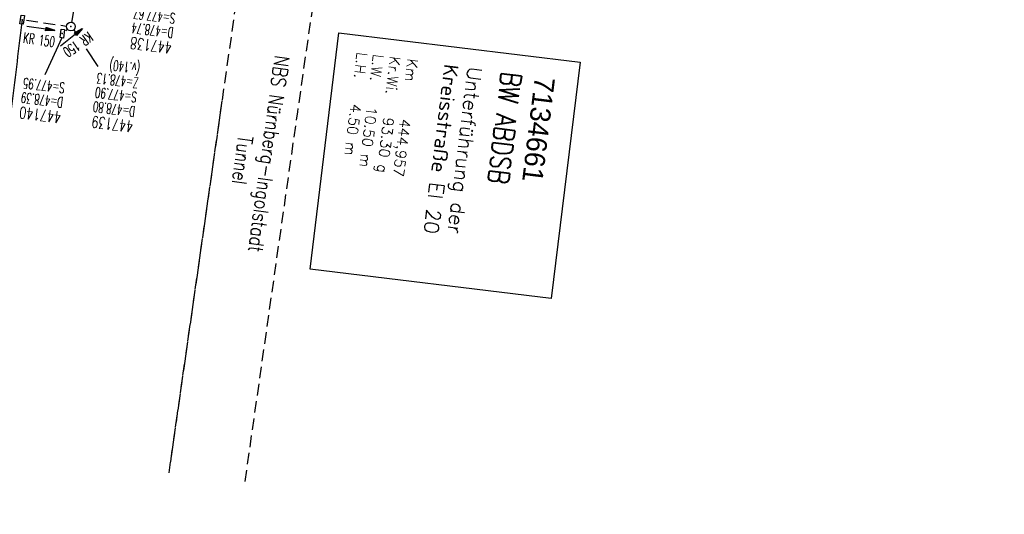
# Model space of a CAD drawing. Extents: x 459406 to 461721, y 413308 to 423218.
# Tile 3 of 256: x 460901 to 461071, y 413506 to 413591. Entities that reach past the tile are written whole.
import ezdxf
from ezdxf.enums import TextEntityAlignment as Align

# ---------------------------------------------------------------- set-up
doc = ezdxf.new("R2010")
doc.units = 0
doc.header["$LTSCALE"] = 2
doc.header["$MEASUREMENT"] = 0
for name, pattern in [('AUSGEZOGEN', [0]), ('GESTRICH-X2', [1.5, 1, -0.5]), ('GESTRICHELT', [0.75, 0.5, -0.25]), ('STRICHPT-X3', [3, 1.5, -0.75, 0, -0.75])]:
    doc.linetypes.add(name, pattern=pattern)
doc.layers.get('0').update_dxf_attribs({"linetype": 'AUSGEZOGEN'})
for name, color, linetype in [('ACHSE', 1, 'STRICHPT-X3'), ('BAUWU', 1, 'GESTRICHELT'), ('BW-SCHRIFT', 1, 'AUSGEZOGEN'), ('FBR', 8, 'CONTINUOUS'), ('KANAL', 7, 'GESTRICH-X2'), ('NBS', 7, 'AUSGEZOGEN'), ('NBS-TRASSE', 7, 'CONTINUOUS'), ('PFEIL', 7, 'CONTINUOUS'), ('SCHACHTNR', 6, 'CONTINUOUS'), ('SCHSYMBOL', 7, 'AUSGEZOGEN'), ('TEXTO', 4, 'CONTINUOUS')]:
    doc.layers.add(name, color=color, linetype=linetype)
doc.styles.add('ROMANS', font='romans.shx', dxfattribs={"width": 0.8})
doc.styles.add('UNIR-O', font='unir_o.shx', dxfattribs={"height": 2.5})

# ---------------------------------------------------------------- blocks, each defined once
blk = doc.blocks.new('GST')
at = {"color": 0}
blk.add_circle((0, 0), 0.75, dxfattribs=at)
blk.add_point((0, 0), dxfattribs=at)
blk = doc.blocks.new('10')
blk.add_blockref('GST', (0, 0))
blk = doc.blocks.new('PFEIL2')
at = {"color": 0}
for p, q in [((0.88, 0), (-2.4, -0.01)), ((0.88, -0.27), (0.88, 0.28)), ((0.88, 0.28), (2.43, 0.01)), ((0.91, 0.27), (0.88, 0.26)), ((0.97, 0.26), (0.88, 0.25)), ((1.02, 0.25), (0.88, 0.23)), ((1.07, 0.24), (0.88, 0.21)), ((1.13, 0.23), (0.88, 0.19)), ((1.18, 0.22), (0.88, 0.17)), ((1.24, 0.21), (0.88, 0.15)), ((1.29, 0.21), (0.88, 0.14)), ((1.34, 0.2), (0.88, 0.12)), ((1.4, 0.19), (0.88, 0.1)), ((1.45, 0.18), (0.88, 0.08)), ((1.51, 0.17), (0.88, 0.06)), ((1.56, 0.16), (0.88, 0.04)), ((1.61, 0.15), (0.88, 0.02)), ((1.67, 0.14), (0.88, 0.01)), ((1.72, 0.13), (0.88, -0.01)), ((1.78, 0.12), (0.88, -0.03)), ((1.83, 0.11), (0.88, -0.05)), ((1.88, 0.1), (0.88, -0.07)), ((1.94, 0.09), (0.88, -0.09)), ((2.05, 0.08), (0.88, -0.12)), ((1.99, 0.08), (0.88, -0.11)), ((2.1, 0.07), (0.88, -0.14)), ((2.15, 0.06), (0.88, -0.16)), ((2.21, 0.05), (0.88, -0.18)), ((2.26, 0.04), (0.88, -0.2)), ((2.32, 0.03), (0.88, -0.22)), ((2.37, 0.02), (0.88, -0.23)), ((2.42, 0.01), (0.88, -0.25)), ((2.43, 0.01), (0.88, -0.27))]:
    blk.add_line(p, q, dxfattribs=at)
blk = doc.blocks.new('30')
at = {"color": 0}
for p, q in [((-0.75, -0.29), (-0.75, 0.29)), ((-0.75, 0.29), (0.75, 0.29)), ((0.75, 0.29), (0.75, -0.29)), ((0.75, -0.29), (-0.75, -0.29))]:
    blk.add_line(p, q, dxfattribs=at)
blk.add_point((0, 0), dxfattribs=at)

msp = doc.modelspace()

# ---------------------------------------------------------------- linework, layer by layer
at = {"layer": 'ACHSE', "flags": 128}
msp.add_lwpolyline([(460985.55, 416976.25), (460982.74, 416926.33), (460979.94, 416876.41), (460977.13, 416826.49), (460974.32, 416776.57), (460971.52, 416726.64), (460968.71, 416676.72), (460965.91, 416626.8), (460963.1, 416576.88, 0), (460961.73, 416552.57, 0), (460960.29, 416526.96, -0.000009), (460958.89, 416502, 0.00001), (460957.49, 416477.04, 0.000001), (460956.79, 416464.56, -0.000001), (460956.08, 416452.08), (460954.68, 416427.12), (460953.28, 416402.16), (460951.88, 416377.2, 0.000027), (460951.18, 416364.91, -0.000114), (460950.49, 416352.62, -0.000169), (460950.49, 416352.58, 0.000019), (460950.47, 416352.23, 0.002347), (460949.96, 416342.5, 0.0015), (460949.28, 416327.26, 0.002663), (460948.89, 416316.3, 0.002084), (460948.51, 416302.28, 0.002087), (460948.28, 416289.78, 0.002085), (460948.16, 416277.28, 0.002085), (460948.14, 416264.78, 0.002085), (460948.22, 416252.28, 0.002086), (460948.41, 416239.77, 0.002088), (460948.7, 416227.28, 0.002084), (460949.09, 416214.79, 0.002083), (460949.59, 416202.3, 0.002081), (460950.2, 416189.81, 0.002082), (460950.91, 416177.34, 0.002086), (460951.72, 416164.86, 0.002086), (460952.64, 416152.4, 0.002087), (460953.65, 416139.94, 0.002084), (460954.78, 416127.49, 0.002085), (460956.01, 416115.04, 0.002088), (460957.34, 416102.62, 0.002086), (460958.77, 416090.21, 0.002083), (460960.31, 416077.8, 0.002082), (460961.96, 416065.39, 0.002087), (460963.7, 416053.03, 0.002086), (460965.55, 416040.67, 0.002083), (460967.5, 416028.32, 0.00208), (460969.55, 416015.99, 0.002081), (460971.71, 416003.67, 0.002087), (460973.97, 415991.38, 0.002089), (460976.33, 415979.11, 0.002087), (460978.79, 415966.87, 0.002082), (460981.36, 415954.62, 0.002082), (460984.15, 415941.87, 0.002276), (460986.8, 415930.22, 0.001902), (460990.24, 415915.65, 0.002837), (460992.65, 415905.91, 0.000643), (460995.49, 415894.71, 0.001405), (460996.81, 415889.6, 0), (460998.53, 415883.01, 0.000001), (460998.87, 415881.7), (461005.19, 415857.51, 0.000017), (461008.35, 415845.42, -0.000015), (461011.51, 415833.32, -0.000002), (461014.67, 415821.23, -0.000002), (461017.83, 415809.14, -0.000001), (461020.99, 415797.04, 0.000005), (461024.15, 415784.95), (461030.47, 415760.76), (461036.79, 415736.57, 0.000028), (461038.98, 415728.17, -0.000015), (461041.18, 415719.76, -0.00065), (461041.49, 415718.58, -0.000124), (461043.09, 415712.38, -0.002577), (461045.47, 415702.95, -0.001641), (461049.08, 415688.11, -0.002531), (461051.66, 415677.11, -0.002087), (461054.67, 415663.74, -0.002079), (461057.31, 415651.53, -0.002077), (461059.85, 415639.28, -0.002078), (461062.3, 415627.01, -0.002083), (461064.63, 415614.74, -0.002085), (461066.86, 415602.46, -0.00208), (461068.99, 415590.13, -0.00208), (461071.02, 415577.79, -0.002082), (461072.95, 415565.44, -0.002086), (461074.77, 415553.08, -0.002086), (461076.49, 415540.7, -0.002081), (461078.11, 415528.31, -0.002078), (461079.62, 415515.89, -0.00208), (461081.03, 415503.45, -0.002087), (461082.34, 415491.04, -0.002085), (461083.54, 415478.62, -0.002078), (461084.64, 415466.15, -0.002076), (461085.64, 415453.67, -0.002082), (461086.53, 415441.22, -0.002088), (461087.32, 415428.75, -0.002085), (461088, 415416.26, -0.002081), (461088.58, 415403.77, -0.002082), (461089.06, 415391.28, -0.00208), (461089.43, 415378.79, -0.002078), (461089.7, 415366.29, -0.002082), (461089.86, 415353.79, -0.002085), (461089.92, 415341.29, -0.002085), (461089.88, 415328.8, -0.002082), (461089.73, 415316.3, -0.002078), (461089.48, 415303.79, -0.00208), (461089.12, 415291.3, -0.002082), (461088.66, 415278.81, -0.002084), (461088.09, 415266.33, -0.002082), (461087.43, 415253.85, -0.00208), (461086.65, 415241.37, -0.002079), (461085.78, 415228.9, -0.00208), (461084.8, 415216.44, -0.002085), (461083.63, 415203.06, -0.002418), (461082.53, 415191.54, -0.001753), (461080.94, 415176.37, -0.002741), (461079.84, 415166.68, -0.000279), (461078.8, 415158.04, -0.000933), (461078.49, 415155.46, -0.000004), (461077.26, 415145.58, -0.00001), (461076.8, 415141.87), (461073.72, 415117.06, 0.000001), (461071.82, 415101.73, 0.000001), (461070.64, 415092.25, 0.000018), (461069.1, 415079.85, -0.000014), (461067.56, 415067.44, -0.000008), (461066.02, 415055.04, 0.000011), (461064.48, 415042.63), (461058.33, 414993.01), (461052.17, 414943.39, -0.000009), (461049.09, 414918.58, 0.000009), (461046.01, 414893.77), (461039.85, 414844.16), (461033.69, 414794.54), (461027.53, 414744.92, -0.00001), (461024.45, 414720.11, 0.00001), (461021.37, 414695.3, 0.000001), (461018.29, 414670.49, -0.000001), (461015.21, 414645.68, 0), (461011.18, 414613.23, -0.000001), (461009.05, 414596.06, -0.000009), (461005.97, 414571.25, 0.00001), (461002.89, 414546.44), (460996.73, 414496.82), (460990.57, 414447.2), (460984.41, 414397.58, -0.000009), (460981.33, 414372.77, 0.000009), (460978.25, 414347.96), (460972.09, 414298.34), (460965.94, 414248.72), (460959.78, 414199.11, -0.00001), (460956.7, 414174.3, 0.00001), (460953.62, 414149.49, 0.000001), (460950.54, 414124.68, -0.000001), (460947.46, 414099.87, 0), (460943.43, 414067.42, -0.000001), (460941.3, 414050.25, -0.000009), (460938.22, 414025.44, 0.00001), (460935.14, 414000.63), (460928.98, 413951.01), (460922.82, 413901.39, 0.000001), (460919.74, 413876.58, -0.000001), (460916.66, 413851.77, -0.00001), (460913.58, 413826.96, 0.00001), (460910.5, 413802.15), (460904.34, 413752.53), (460898.18, 413702.91), (460892.03, 413653.29, -0.00001), (460888.95, 413628.49, 0.00001), (460885.86, 413603.68, 0.000001), (460882.79, 413578.87, -0.000001), (460879.71, 413554.06, 0), (460875.68, 413521.61, -0.000001), (460873.55, 413504.44, -0.000009), (460870.47, 413479.63, 0.00001), (460867.39, 413454.82), (460861.23, 413405.2), (460855.07, 413355.58, -0.000004), (460853.23, 413340.79, -0.000002), (460849.4, 413309.93)], format="xyb", dxfattribs=at)
at = {"layer": 'BAUWU', "linetype": 'GESTRICH-X2'}
msp.add_line((460936.12, 413577.24), (460926.95, 413513.05), dxfattribs=at)
at = {"layer": 'BW-SCHRIFT', "color": 8}
msp.add_lwpolyline([(460997.86, 413583.89), (460992.88, 413543.1), (460951.32, 413548.16), (460956.29, 413588.95)], close=True, dxfattribs=at)
at = {"layer": 'FBR'}
for points in [[(461019.63, 414695.51, 0.000001), (461016.55, 414670.7)], [(461023.11, 414695.08, 0.000001), (461020.03, 414670.27)], [(461038.49, 414693.17, 0.000001), (461035.41, 414668.36)], [(460936.5, 414151.61, 0.000001), (460933.42, 414126.8)], [(460951.88, 414149.7, 0.000001), (460948.8, 414124.89)], [(460955.35, 414149.27, 0.000001), (460952.27, 414124.46)], [(460970.74, 414147.36, 0.000001), (460967.66, 414122.55)], [(460905.7, 413903.52, 0.000001), (460902.62, 413878.71, -0.000001), (460899.54, 413853.9, -0.00001), (460896.46, 413829.09, 0.00001), (460893.38, 413804.28), (460887.22, 413754.66), (460881.07, 413705.04), (460874.91, 413655.42, -0.00001), (460871.83, 413630.61, 0.000001), (460871.51, 413628.02, 0.000001)], [(460921.08, 413901.61, 0.000001), (460918, 413876.8, -0.000001), (460914.93, 413851.99, -0.00001), (460911.85, 413827.18, 0.00001), (460908.77, 413802.37), (460902.61, 413752.75), (460900.55, 413736.19)], [(460924.56, 413901.18, 0.000001), (460921.48, 413876.37, -0.000001), (460918.4, 413851.56, -0.00001), (460915.32, 413826.75, 0.00001), (460912.24, 413801.94), (460906.08, 413752.32), (460904.09, 413735.75)], [(460939.94, 413899.27, 0.000001), (460936.86, 413874.46, -0.000001), (460933.78, 413849.65, -0.00001), (460930.7, 413824.84, 0.00001), (460927.62, 413800.03), (460921.46, 413750.41), (460915.94, 413705.94)], [(460901.67, 413591.22, 0.000001), (460899.9, 413576.74), (460896.82, 413551.93), (460892.8, 413519.48), (460890.67, 413502.31, -0.000009), (460887.59, 413477.5, 0.00001), (460884.51, 413452.69), (460878.35, 413403.07), (460872.19, 413353.46, -0.000004), (460870.35, 413338.67, -0.000002), (460866.52, 413307.8, -0.000002)]]:
    msp.add_lwpolyline(points, format="xyb", dxfattribs=at)
at = {"layer": 'KANAL'}
for p, q in [((460910.22, 413590.75), (460911.41, 413597.28)), ((460902.41, 413591.12), (460909.34, 413590.12)), ((460909.19, 413589.28), (460909.5, 413589.56))]:
    msp.add_line(p, q, dxfattribs=at)
at = {"layer": 'NBS-TRASSE', "linetype": 'GESTRICH-X2', "flags": 128}
for points in [[(460983.33, 413908.98), (460978.57, 413874.25), (460971.53, 413824.7), (460964.42, 413775.17), (460957.34, 413725.66), (460950.25, 413676.22), (460943.18, 413626.66), (460936.12, 413577.24), (460926.95, 413513.05)], [(460940.11, 413511.54), (460942.15, 413525.86), (460949.19, 413575.32), (460956.27, 413624.81), (460963.34, 413674.31), (460970.42, 413723.77), (460977.5, 413773.33), (460984.59, 413822.81), (460991.63, 413872.34), (460996.94, 413907.35)]]:
    msp.add_lwpolyline(points, dxfattribs=at)
at = {"layer": 'SCHACHTNR'}
for p, q in [((460910.58, 413589.47), (460910.86, 413589.03)), ((460908.49, 413588.08), (460905.6, 413581.7)), ((460912.7, 413586.2), (460914.7, 413583.12))]:
    msp.add_line(p, q, dxfattribs=at)

# ---------------------------------------------------------------- block references
at = {"layer": 'PFEIL'}
for p, rotation in [((460904.88, 413589.7), 351.888), ((460910.17, 413588.18), 38.5757)]:
    msp.add_blockref('PFEIL2', p, dxfattribs=dict(at, rotation=rotation))
at = {"layer": 'SCHSYMBOL', "rotation": 262.924}
for name, p in [('30', (460901.67, 413591.22)), ('10', (460910.09, 413590.02)), ('30', (460908.59, 413588.83))]:
    msp.add_blockref(name, p, dxfattribs=at)

# ---------------------------------------------------------------- texts
at = {"layer": 'BW-SCHRIFT', "color": 8}
for s, height, style, p in [('L.H.   4.50 m', 1.8, 'ROMANS', (460959.43, 413585.7)), ('L.W.   10.50 m', 1.8, 'ROMANS', (460962.21, 413585.36)), ('Kr.Wi.', 1.8, 'ROMANS', (460965.12, 413585)), ('Km', 1.8, 'ROMANS', (460968.13, 413584.58)), ('Kreisstraße EI 20', 2.5, 'ROMANS', (460974.46, 413583.66)), ('Unterführung der', 2.5, 'ROMANS', (460978.52, 413583.18)), ('7134661', 3.5, 'UNIR-O', (460990.08, 413581.51)), ('93.30 g', 1.8, 'ROMANS', (460964, 413574.45)), ('444,957', 1.8, 'ROMANS', (460966.84, 413574.2))]:
    msp.add_text(s, height=height, rotation=263.0486, dxfattribs=dict(at, style=style)).set_placement(p)
at = {"layer": 'BW-SCHRIFT', "color": 8, "style": 'ROMANS', "width": 0.8}
msp.add_text('BW ABDSB', height=3.5, rotation=263.0486, dxfattribs=at).set_placement((460984.33, 413582.37))
at = {"layer": 'NBS', "style": 'ROMANS', "width": 0.8}
for s, oblique, p in [('NBS Nürnberg-Ingolstadt', 0, (460945.28, 413585.14)), ('Tunnel', 360, (460938.96, 413571.34))]:
    msp.add_text(s, height=2.5, rotation=262.1935, dxfattribs=dict(at, oblique=oblique)).set_placement(p)
at = {"layer": 'SCHACHTNR', "style": 'ROMANS'}
for s, height, width, p in [('S=477.67', 1.8, 0.6, (460928.16, 413592.31)), ('D=478.74', 1.8, 0.6, (460927.85, 413589.84)), ('447138', 2, 0.7, (460927.57, 413587.34)), ('(v.140)', 1.8, 0.6, (460922.09, 413583.66)), ('Z=478.13', 1.8, 0.6, (460921.82, 413581.17)), ('S=477.95', 1.8, 0.6, (460909.11, 413580.31)), ('D=478.39', 1.8, 0.6, (460908.8, 413577.81)), ('S=477.90', 1.8, 0.6, (460921.54, 413578.71)), ('D=478.80', 1.8, 0.6, (460921.22, 413576.24)), ('447140', 2, 0.7, (460908.48, 413575.34)), ('447139', 2, 0.7, (460920.91, 413573.74))]:
    msp.add_text(s, height=height, rotation=172.924, dxfattribs=dict(at, width=width)).set_placement(p)
at = {"layer": 'TEXTO', "style": 'ROMANS', "width": 0.6}
for rotation, p in [(351.888, (460904.47, 413586.85)), (214.6086, (460910.8, 413587.67))]:
    msp.add_text('KR 150', height=1.8, rotation=rotation, dxfattribs=at).set_placement(p, align=Align.CENTER)

doc.saveas('drawing.dxf')
